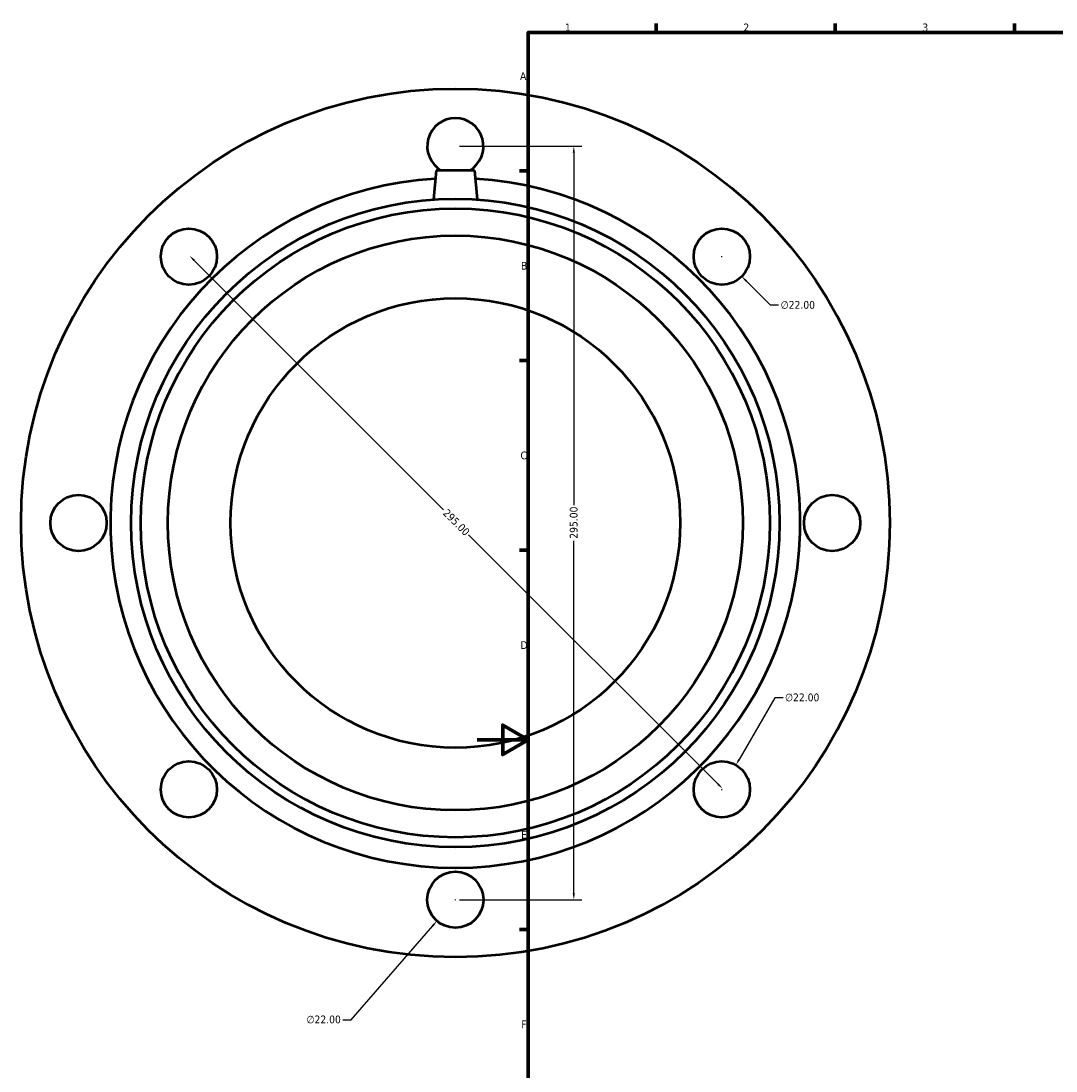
# Model space of a CAD drawing. Header units: millimetres. Extents: x -179 to 1183, y -665 to 1105.
# Tile 4 of 7: x -179 to 227, y 167 to 578. Entities that reach past the tile are written whole.
import ezdxf

# ---------------------------------------------------------------- set-up
doc = ezdxf.new("R2010")
doc.units = ezdxf.units.MM
for name, color, linetype, lineweight in [('Border (ANSI)', 7, 'Continuous', 70), ('Dimension (ANSI)', 7, 'Continuous', 25), ('Visible (ANSI)', 7, 'Continuous', 50)]:
    doc.layers.add(name, color=color, linetype=linetype, lineweight=lineweight)
doc.styles.add('Note Text (ANSI)', font='tahoma.ttf')
doc.dimstyles.new('Default - mm (ANSI)', dxfattribs={"dimtxt": 3.048, "dimasz": 2.5, "dimexe": 3.175, "dimexo": 1.6002, "dimgap": 0.8, "dimtad": 0, "dimtoh": 1, "dimrnd": 1e-08, "dimzin": 4, "dimdsep": 46, "dimtxsty": 'Note Text (ANSI)', "dimcen": 0.09, "dimdle": 10, "dimclrd": 256, "dimclre": 256, "dimclrt": 256, "dimadec": 1, "dimazin": 1, "dimtfac": 1, "dimtofl": 0, "dimtmove": 0, "dimatfit": 3, "dimfxl": 1, "dimtolj": 1, "dimtzin": 4, "dimlwd": -1, "dimlwe": -1, "dimarcsym": 0})

# ---------------------------------------------------------------- blocks, each defined once
blk = doc.blocks.new('Borders Default Border')
at = {"layer": 'Border (ANSI)'}
for p, q in [((70.08, 574), (70.08, 577.45)), ((140.17, 574), (140.17, 577.45)), ((210.25, 574), (210.25, 577.45)), ((20, 519.75), (16.55, 519.75)), ((20, 445.5), (16.55, 445.5)), ((20, 371.25), (16.55, 371.25)), ((20, 222.75), (16.55, 222.75))]:
    blk.add_line(p, q, dxfattribs=at)
at = {"layer": 'Border (ANSI)', "flags": 128}
for points in [[(20, 20), (20, 574), (821, 574), (821, 20), (20, 20)], [(0, 297), (20, 297), (10, 302.77), (10, 291.23), (20, 297)]]:
    blk.add_lwpolyline(points, dxfattribs=at)
at = {"layer": 'Border (ANSI)', "char_height": 3.05, "attachment_point": 7, "style": 'Note Text (ANSI)'}
for s, insert in [('1', (34.35, 574.4)), ('2', (104.2, 574.4)), ('3', (174.26, 574.34)), ('A', (16.78, 555.35)), ('B', (17.15, 481.1)), ('C', (16.95, 406.8)), ('D', (16.96, 332.6)), ('E', (17.21, 258.35)), ('F', (17.29, 184.1))]:
    blk.add_mtext(s, dxfattribs=dict(at, insert=insert))
blk = doc.blocks.new('*D8')
at = {"layer": 'Defpoints', "color": 0, "transparency": 16777216}
for p in [(-112.84, 486.23), (95.76, 277.63), (96.04, 277.91)]:
    blk.add_point(p, dxfattribs=at)
at = {"layer": 'Dimension (ANSI)', "transparency": 16777216}
for p, q in [((-110.79, 484.74), (-13.18, 387.13)), ((94.27, 279.68), (-3.34, 377.29))]:
    blk.add_line(p, q, dxfattribs=at)
for points in [[(-110.49, 485.04), (-111.08, 484.45), (-112.55, 486.51)], [(94.57, 279.98), (93.98, 279.39), (96.04, 277.91)]]:
    blk.add_solid(points, dxfattribs=at)
at = {"layer": 'Dimension (ANSI)', "transparency": 16777216, "insert": (-11.49, 387.69), "char_height": 3.048, "attachment_point": 1, "rotation": 315, "style": 'Note Text (ANSI)'}
blk.add_mtext('\\A1;295.00', dxfattribs=at)
blk = doc.blocks.new('*D9')
at = {"layer": 'Defpoints', "color": 0, "transparency": 16777216}
for p in [(-8.54, 529.43), (-8.54, 234.43), (37.82, 234.43)]:
    blk.add_point(p, dxfattribs=at)
at = {"layer": 'Dimension (ANSI)', "transparency": 16777216}
for p, q in [((-6.94, 529.43), (41, 529.43)), ((37.82, 526.93), (37.82, 388.89)), ((37.82, 236.93), (37.82, 374.97)), ((-6.94, 234.43), (41, 234.43))]:
    blk.add_line(p, q, dxfattribs=at)
for points in [[(37.41, 526.93), (38.24, 526.93), (37.82, 529.43)], [(37.41, 236.93), (38.24, 236.93), (37.82, 234.43)]]:
    blk.add_solid(points, dxfattribs=at)
at = {"layer": 'Dimension (ANSI)', "transparency": 16777216, "insert": (36.24, 375.77), "char_height": 3.048, "attachment_point": 1, "rotation": 90, "style": 'Note Text (ANSI)'}
blk.add_mtext('\\A1;295.00', dxfattribs=at)
blk = doc.blocks.new('*D16')
at = {"layer": 'Defpoints', "color": 0, "transparency": 16777216}
for p in [(87.98, 494), (103.53, 478.45)]:
    blk.add_point(p, dxfattribs=at)
at = {"layer": 'Dimension (ANSI)', "transparency": 16777216}
for p, q in [((95.67, 486.23), (95.85, 486.23)), ((95.76, 486.14), (95.76, 486.32)), ((114.78, 467.2), (105.3, 476.68)), ((118, 467.2), (114.78, 467.2))]:
    blk.add_line(p, q, dxfattribs=at)
blk.add_solid([(105.6, 476.97), (105.01, 476.39), (103.53, 478.45)], dxfattribs=at)
at = {"layer": 'Dimension (ANSI)', "transparency": 16777216, "insert": (118.8, 468.84), "char_height": 3.048, "attachment_point": 1, "style": 'Note Text (ANSI)'}
blk.add_mtext('\\A1;∅22.00', dxfattribs=at)
blk = doc.blocks.new('*D17')
at = {"layer": 'Defpoints', "color": 0, "transparency": 16777216}
for p in [(101.26, 287.16), (90.26, 268.1)]:
    blk.add_point(p, dxfattribs=at)
at = {"layer": 'Dimension (ANSI)', "transparency": 16777216}
for p, q in [((116.49, 313.53), (102.51, 289.32)), ((119.71, 313.53), (116.49, 313.53)), ((95.67, 277.63), (95.85, 277.63)), ((95.76, 277.54), (95.76, 277.72))]:
    blk.add_line(p, q, dxfattribs=at)
blk.add_solid([(102.15, 289.53), (102.87, 289.11), (101.26, 287.16)], dxfattribs=at)
at = {"layer": 'Dimension (ANSI)', "transparency": 16777216, "insert": (120.51, 315.17), "char_height": 3.048, "attachment_point": 1, "style": 'Note Text (ANSI)'}
blk.add_mtext('\\A1;∅22.00', dxfattribs=at)
blk = doc.blocks.new('*D18')
at = {"layer": 'Defpoints', "color": 0, "transparency": 16777216}
for p in [(-1.33, 242.73), (-15.76, 226.12)]:
    blk.add_point(p, dxfattribs=at)
at = {"layer": 'Dimension (ANSI)', "transparency": 16777216}
for p, q in [((-8.63, 234.43), (-8.45, 234.43)), ((-8.54, 234.34), (-8.54, 234.52)), ((-49.38, 187.43), (-17.4, 224.24)), ((-52.6, 187.43), (-49.38, 187.43))]:
    blk.add_line(p, q, dxfattribs=at)
blk.add_solid([(-17.71, 224.51), (-17.08, 223.96), (-15.76, 226.12)], dxfattribs=at)
at = {"layer": 'Dimension (ANSI)', "transparency": 16777216, "insert": (-66.79, 189.08), "char_height": 3.048, "attachment_point": 1, "style": 'Note Text (ANSI)'}
blk.add_mtext('\\A1;∅22.00', dxfattribs=at)

msp = doc.modelspace()

# ---------------------------------------------------------------- linework, layer by layer
at = {"layer": 'Visible (ANSI)'}
for p, q in [((-16.0415, 519.9274), (-17.0375, 508.5426)), ((-1.0415, 519.9274), (-16.0415, 519.9274)), ((-1.0415, 519.9274), (-0.0454, 508.5426))]:
    msp.add_line(p, q, dxfattribs=at)
for centre, radius in [((-8.5415, 381.9274), 170), ((-8.5415, 381.9274), 126.9), ((-8.5415, 381.9274), 123.093), ((-112.8397, 486.2256), 11), ((-8.5415, 381.9274), 112.5), ((95.7568, 486.2256), 11), ((-8.5415, 381.9274), 88), ((-156.0415, 381.9274), 11), ((138.9585, 381.9274), 11), ((-112.8397, 277.6291), 11), ((95.7568, 277.6291), 11), ((-8.5415, 234.4274), 11)]:
    msp.add_circle(centre, radius, dxfattribs=at)
for centre, radius, start, end in [((-8.5415, 529.4274), 11, 300.272641, 239.727359), ((-8.5415, 381.9274), 135, 93.30466, 86.69534)]:
    msp.add_arc(centre, radius, start, end, dxfattribs=at)

# ---------------------------------------------------------------- block references
msp.add_blockref('Borders Default Border', (0, 0))

# ---------------------------------------------------------------- dimensions: what is measured, and where the dimension line sits
at = {"layer": 'Dimension (ANSI)'}
for base, p1, p2, angle, override, picture, middle in [((37.823, 234.4274), (-8.5415, 529.4274), (-8.5415, 234.4274), 90, {"dimtoh": 0, "dimdec": 2, "dimtp": 0, "dimtm": 0, "dimtdec": 2, "dimatfit": 1}, '*D9', (37.823, 381.9274)), ((96.0418, 277.9141), (-112.8397, 486.2256), (95.7568, 277.6291), 135, {"dimtoh": 0, "dimdec": 2, "dimse1": 1, "dimse2": 1, "dimtp": 0, "dimtm": 0, "dimtdec": 2, "dimatfit": 1}, '*D8', (-8.2565, 382.2124))]:
    dim = msp.add_linear_dim(base=base, p1=p1, p2=p2, angle=angle, dimstyle='Default - mm (ANSI)', override=override, dxfattribs=at)
    dim.commit()
    dim.dimension.update_dxf_attribs({"geometry": picture, "text_midpoint": middle, "dimtype": 160})
for p1, p2, picture, middle in [((87.9786, 494.0038), (103.535, 478.4474), '*D16', (125.4975, 467.202)), ((90.2568, 268.1028), (101.2568, 287.1554), '*D17', (127.2028, 313.5325)), ((-1.3264, 242.7305), (-15.7565, 226.1242), '*D18', (-60.0941, 187.4336))]:
    dim = msp.add_diameter_dim_2p(p1=p1, p2=p2, dimstyle='Default - mm (ANSI)', override={"dimtih": 1, "dimdec": 2, "dimlfac": 1, "dimtp": 0, "dimtm": 0, "dimtdec": 2}, dxfattribs=at)
    dim.commit()
    dim.dimension.update_dxf_attribs({"geometry": picture, "text_midpoint": middle, "dimtype": 163})

doc.saveas('drawing.dxf')
